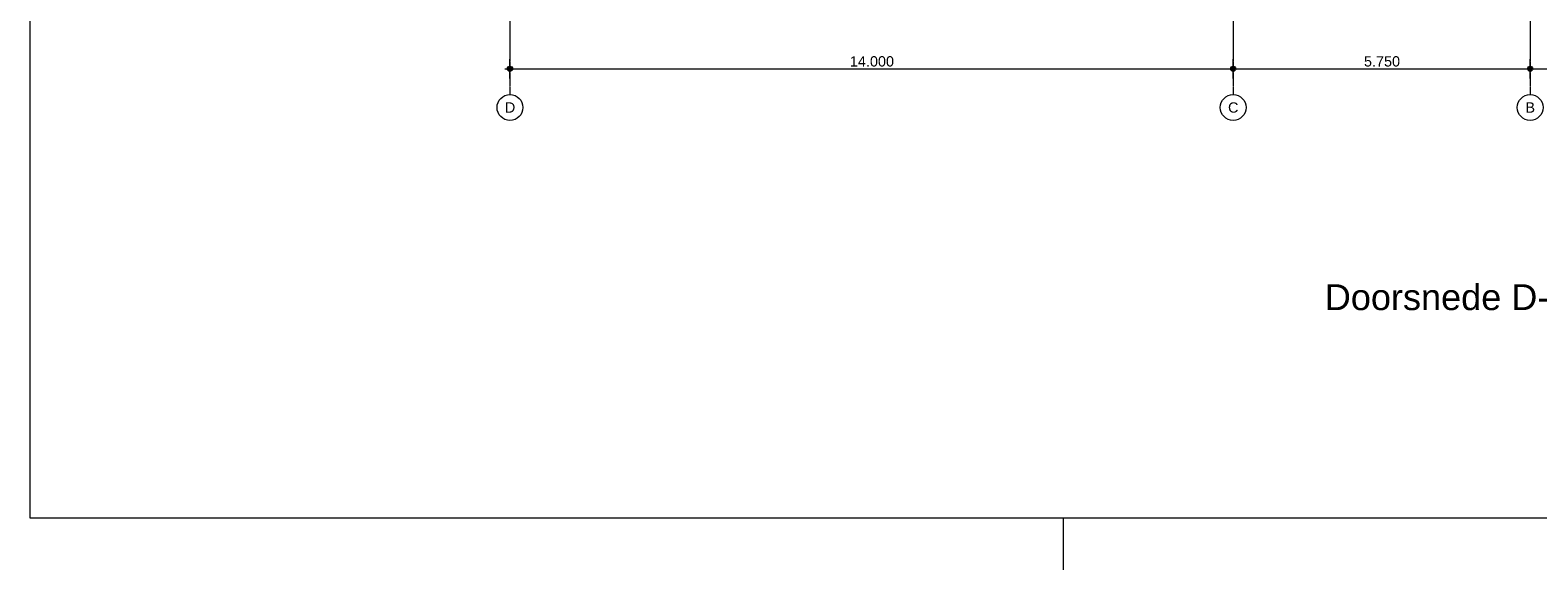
# Model space of a CAD drawing. Extents: x 0 to 92550, y 0 to 59400.
# Tile 1 of 37: x 1000 to 30188, y 0 to 10447. Entities that reach past the tile are written whole.
import ezdxf
from ezdxf.xclip import XClip

# ---------------------------------------------------------------- set-up
doc = ezdxf.new("R2010")
doc.units = 0
doc.header["$MEASUREMENT"] = 0
doc.header["$XCLIPFRAME"] = 0
doc.linetypes.add('Streep-punt fijn', pattern=[1251.000023, 626.000023, -312.5, 0, -312.5])
doc.layers.add('ZZ 22 Binnenwand metal stud', color=7, linetype='Continuous')
doc.layers.add('ZZ A Stramien', color=7, linetype='Continuous')
doc.styles.add('GENERATED_STYLE_1', font='arial.ttf')

# ---------------------------------------------------------------- blocks, each defined once
blk = doc.blocks.new('Drawing_2_2', base_point=(51689, 11700))
at = {"layer": 'ZZ 22 Binnenwand metal stud', "linetype": 'Continuous', "lineweight": 0, "true_color": 0x000000}
for points in [[(10239, 9700), (10243, 9681), (10254, 9665), (10270, 9654), (10289, 9650), (10308, 9654), (10324, 9665), (10335, 9681), (10339, 9700), (10335, 9719), (10324, 9735), (10308, 9746), (10289, 9750), (10270, 9746), (10254, 9735), (10243, 9719)], [(24239, 9700), (24243, 9681), (24254, 9665), (24270, 9654), (24289, 9650), (24308, 9654), (24324, 9665), (24335, 9681), (24339, 9700), (24335, 9719), (24324, 9735), (24308, 9746), (24289, 9750), (24270, 9746), (24254, 9735), (24243, 9719)], [(29989, 9700), (29993, 9681), (30004, 9665), (30020, 9654), (30039, 9650), (30058, 9654), (30074, 9665), (30085, 9681), (30089, 9700), (30085, 9719), (30074, 9735), (30058, 9746), (30039, 9750), (30020, 9746), (30004, 9735), (29993, 9719)]]:
    blk.add_hatch(color=18, dxfattribs=at).paths.add_polyline_path(points)
at = {"layer": 'ZZ 22 Binnenwand metal stud', "color": 7, "linetype": 'Continuous', "lineweight": 5, "ltscale": 0.01}
for p, q in [((10189, 9700), (10239, 9700)), ((10289, 9750), (10289, 9888)), ((10289, 9512), (10289, 9650)), ((10339, 9700), (24239, 9700)), ((24289, 9750), (24289, 9888)), ((24289, 9512), (24289, 9650)), ((24339, 9700), (29989, 9700)), ((30039, 9750), (30039, 9888)), ((30039, 9512), (30039, 9650)), ((30089, 9700), (46639, 9700))]:
    blk.add_line(p, q, dxfattribs=at)
for centre in [(10289, 9700), (24289, 9700), (30039, 9700)]:
    blk.add_circle(centre, 50, dxfattribs=at)
at = {"layer": 'ZZ A Stramien', "color": 7, "linetype": 'Streep-punt fijn', "lineweight": 9, "ltscale": 0.01}
for p, q in [((10289, 24200), (10289, 9700)), ((24289, 24200), (24289, 9700)), ((30039, 24200), (30039, 9700)), ((10289, 9700), (10289, 9200)), ((24289, 9700), (24289, 9200)), ((30039, 9700), (30039, 9200))]:
    blk.add_line(p, q, dxfattribs=at)
at = {"layer": 'ZZ A Stramien', "color": 7, "linetype": 'Continuous', "lineweight": 9, "ltscale": 0.01}
for centre in [(10289, 8950), (24289, 8950), (30039, 8950)]:
    blk.add_circle(centre, 250, dxfattribs=at)
at = {"layer": 'ZZ A Stramien', "color": 7, "linetype": 'Streep-punt fijn', "lineweight": 9, "ltscale": 0.01}
for p in [(10289, 9700), (10289, 9700), (24289, 9700), (24289, 9700), (30039, 9700), (30039, 9700)]:
    blk.add_point(p, dxfattribs=at)
at = {"color": 7, "linetype": 'Continuous', "lineweight": 5, "char_height": 200, "attachment_point": 7, "style": 'GENERATED_STYLE_1'}
for s, insert, width in [('\\A1;{\\pql;\\fArial|b0|i0|c0|p0;\\W1.000000;14.000}', (16869, 9740), 838.93), ('\\A1;{\\pql;\\fArial|b0|i0|c0|p0;\\W1.000000;5.750}', (26821, 9740), 686.38)]:
    blk.add_mtext(s, dxfattribs=dict(at, insert=insert, width=width))
at = {"layer": 'ZZ A Stramien', "color": 7, "linetype": 'Continuous', "lineweight": 5, "char_height": 200, "attachment_point": 1, "style": 'GENERATED_STYLE_1'}
for s, insert in [('\\A1;{\\pql;\\pt0;\\fArial|b0|i0|c0|p0;\\W1.000000;D}', (10190, 9050)), ('\\A1;{\\pql;\\pt0;\\fArial|b0|i0|c0|p0;\\W1.000000;C}', (24190, 9050)), ('\\A1;{\\pql;\\pt0;\\fArial|b0|i0|c0|p0;\\W1.000000;B}', (29947, 9050))]:
    blk.add_mtext(s, dxfattribs=dict(at, insert=insert))

msp = doc.modelspace()

# ---------------------------------------------------------------- linework, layer by layer
at = {"color": 7, "linetype": 'Continuous', "lineweight": 5, "ltscale": 0.01}
msp.add_line((21000, 1000), (21000, 0), dxfattribs=at)

# ---------------------------------------------------------------- block references
at = {"color": 7, "linetype": 'Continuous', "lineweight": 25, "ltscale": 0.01}
ref = msp.add_blockref('Drawing_2_2', (51689, 11700), dxfattribs=at)
XClip(ref).set_block_clipping_path([(7788.8666666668, 8700), (50058.9566666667, 24700)])

# ---------------------------------------------------------------- texts
at = {"color": 7, "linetype": 'Continuous', "lineweight": 5, "insert": (28489, 5275), "char_height": 500, "attachment_point": 5, "style": 'GENERATED_STYLE_1'}
msp.add_mtext('\\A1;{\\pqc;\\fArial|b0|i0|c0|p0;\\W1.000000;Doorsnede D-D}', dxfattribs=at)

# ---------------------------------------------------------------- next in the draw order: linework, layer by layer
at = {"color": 7, "linetype": 'Continuous', "lineweight": 15, "ltscale": 0.01, "flags": 128}
msp.add_lwpolyline([(1000, 58400), (83100, 58400), (83100, 1000), (1000, 1000)], close=True, dxfattribs=at)

doc.saveas('drawing.dxf')
